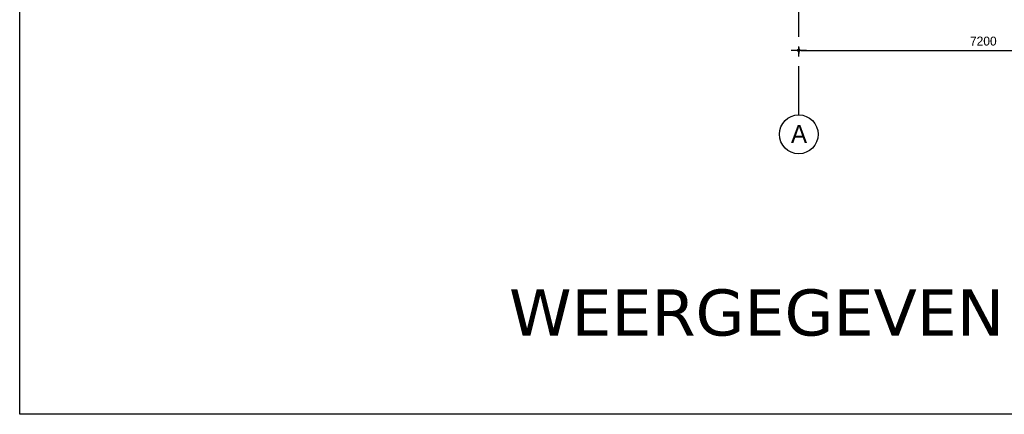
# Model space of a CAD drawing. Header units: millimetres. Extents: x 111285 to 237437, y -9513 to 52045.
# Tile 1 of 256: x 111285 to 130491, y -9513 to -1811. Entities that reach past the tile are written whole.
import ezdxf
from ezdxf.enums import TextEntityAlignment as Align

# ---------------------------------------------------------------- set-up
doc = ezdxf.new("R2010")
doc.units = ezdxf.units.MM
doc.header["$LTSCALE"] = 100
doc.linetypes.add('CENTER', pattern=[50.8, 31.75, -6.35, 6.35, -6.35])
doc.layers.get('0').update_dxf_attribs({"color": 252})
doc.layers.get('Defpoints').update_dxf_attribs({"color": 252})
for name, color, linetype in [('0-HOOFDSTRAMIEN', 1, 'CENTER'), ('0-maatlijn', 252, 'Continuous'), ('0-text-35', 252, 'Continuous')]:
    doc.layers.add(name, color=color, linetype=linetype)
doc.layers.add('OTH 160 HULP NON PLOT', color=252, linetype='Continuous', plot=False)
doc.styles.add('UNI', font='txt')
doc.styles.add('UNI-100-3_5', font='txt', dxfattribs={"height": 350})
doc.styles.add('verdana', font='verdana.ttf')
doc.dimstyles.new('UNI-50-3_5', dxfattribs={"dimscale": 50, "dimtxt": 3.5, "dimasz": 1, "dimexe": 0, "dimexo": 0, "dimgap": 0, "dimtad": 0, "dimrnd": 1, "dimdsep": 46, "dimtxsty": 'UNI', "dimblk": 'DIMPUNT', "dimcen": -3, "dimdle": 5, "dimse1": 1, "dimse2": 1, "dimclrd": 1, "dimclre": 1, "dimclrt": 3, "dimadec": 0, "dimazin": 0, "dimtfac": 2.285714, "dimtix": 1, "dimtmove": 2, "dimatfit": 3, "dimldrblk": 'DIMPUNT', "dimfxl": 0, "dimtvp": 1, "dimtolj": 1, "dimarcsym": 0})

# ---------------------------------------------------------------- blocks, each defined once
blk = doc.blocks.new('DIMPUNT')
at = {"color": 1}
for p, q in [((-3, 0), (3, 0)), ((0, 0), (0, 1.199215)), ((0, -1.199215), (0, 0))]:
    blk.add_line(p, q, dxfattribs=at)
blk.add_circle((0, 0), 0.456811, dxfattribs=at)
blk = doc.blocks.new('*D434')
at = {"layer": '0-maatlijn', "color": 1, "lineweight": -2, "transparency": 16777216}
blk.add_line((50, -3006), (7150, -3006), dxfattribs=at)
at = {"layer": 'Defpoints', "color": 0, "transparency": 16777216}
for p in [(7200, -3006), (0, -4264), (7200, -4264)]:
    blk.add_point(p, dxfattribs=at)
at = {"layer": '0-maatlijn', "color": 1, "lineweight": -2, "transparency": 16777216, "xscale": 50, "yscale": 50, "zscale": 50, "rotation": 180}
blk.add_blockref('DIMPUNT', (0, -3006), dxfattribs=at)
at = {"layer": '0-maatlijn', "color": 1, "lineweight": -2, "transparency": 16777216, "xscale": 50, "yscale": 50, "zscale": 50}
blk.add_blockref('DIMPUNT', (7200, -3006), dxfattribs=at)
at = {"layer": '0-maatlijn', "color": 3, "transparency": 16777216, "insert": (3600, -2824), "char_height": 175, "attachment_point": 5, "style": 'UNI'}
blk.add_mtext('\\A1;7200', dxfattribs=at)
blk = doc.blocks.new('U-STRAMIEN')
at = {"layer": '0-HOOFDSTRAMIEN', "ltscale": 0.3}
blk.add_lwpolyline([(0, -4264), (0, 47464)], dxfattribs=at)
at = {"layer": '0-HOOFDSTRAMIEN', "color": 1, "linetype": 'Continuous'}
blk.add_circle((0, -4642.659), 378.659, dxfattribs=at)
at = {"layer": '0-text-35', "style": 'UNI-100-3_5'}
blk.add_text('A', height=350, dxfattribs=at).set_placement((4.789, -4634.008), align=Align.MIDDLE)
at = {"layer": '0-maatlijn'}
dim = blk.add_linear_dim(base=(7200, -3006.145), p1=(0, -4264), p2=(7200, -4264), dimstyle='UNI-50-3_5', dxfattribs=at)
dim.commit()
dim.dimension.update_dxf_attribs({"geometry": '*D434', "text_midpoint": (3600, -2824.319)})

msp = doc.modelspace()

# ---------------------------------------------------------------- linework, layer by layer
at = {"layer": 'OTH 160 HULP NON PLOT'}
msp.add_lwpolyline([(111285, 52045), (237437, 52045), (237437, -9513), (111285, -9513)], close=True, dxfattribs=at)
msp.add_lwpolyline([(111285, 52045), (237437, 52045), (237437, -9513), (111285, -9513)], close=True, dxfattribs=at)

# ---------------------------------------------------------------- block references
at = {"layer": '0-HOOFDSTRAMIEN'}
msp.add_blockref('U-STRAMIEN', (126482, 594), dxfattribs=at)

# ---------------------------------------------------------------- texts
at = {"insert": (120829, -7075), "char_height": 900, "width": 79891.57, "attachment_point": 1, "style": 'verdana'}
msp.add_mtext('{\\C7;WEERGEGEVEN IS DE TOEKOMSTIGE TIJDELIJK INDELING WELKE PER MEDIO FEBRUARI 2014 GEREALISEERD ZAL ZIJN. }', dxfattribs=at)

doc.saveas('drawing.dxf')
